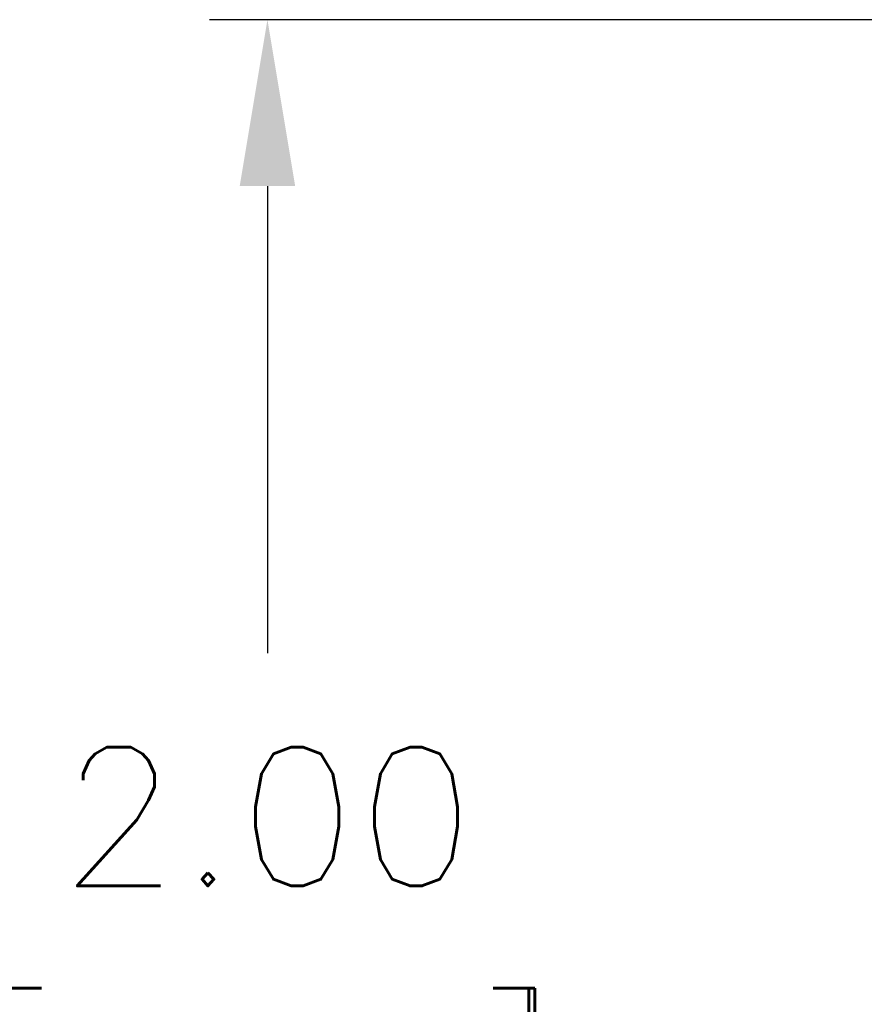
# Model space of a CAD drawing. Extents: x 897.4 to 914.4, y -8.5 to 2.5.
# Tile 55 of 102: x 905.2 to 906.1, y -5.1 to -4. Entities that reach past the tile are written whole.
import ezdxf

# ---------------------------------------------------------------- set-up
doc = ezdxf.new("R2010")
doc.units = 0
doc.header["$LTSCALE"] = 4
doc.header["$MEASUREMENT"] = 0
doc.layers.get('DEFPOINTS').update_dxf_attribs({"linetype": 'CONTINUOUS'})
doc.layers.add('DIMENSIONS', color=140, linetype='CONTINUOUS')
doc.styles.get("Standard").update_dxf_attribs({"font": 'romans.shx'})
doc.dimstyles.get("Standard").update_dxf_attribs({"dimtxt": 0.15, "dimasz": 0.18, "dimexe": 0.0625, "dimexo": 0.125, "dimgap": 0.0625, "dimtad": 0, "dimtih": 1, "dimtoh": 1, "dimzin": 0, "dimdsep": 46, "dimtxsty": 'Standard', "dimcen": 0, "dimadec": 0, "dimazin": 0, "dimtfac": 1, "dimtofl": 0, "dimtmove": 0, "dimatfit": 3, "dimfxl": 1, "dimtolj": 1, "dimtzin": 0, "dimarcsym": 0})

# ---------------------------------------------------------------- blocks, each defined once
blk = doc.blocks.new('*D4')
at = {"layer": 'DEFPOINTS', "color": 0, "transparency": 16777216}
for p in [(906.7551, -4.0238), (905.4688, -6.0238), (906.0879, -6.0238)]:
    blk.add_point(p, dxfattribs=at)
at = {"layer": 'DIMENSIONS', "color": 0, "lineweight": -2, "transparency": 16777216}
for p, q in [((906.6301, -4.0238), (905.4063, -4.0238)), ((905.4688, -4.2038), (905.4688, -4.7095)), ((905.4688, -5.8438), (905.4688, -5.338)), ((905.9629, -6.0238), (905.4063, -6.0238))]:
    blk.add_line(p, q, dxfattribs=at)
at = {"layer": 'DIMENSIONS', "color": 0, "transparency": 16777216}
for points in [[(905.4388, -4.2038), (905.4988, -4.2038), (905.4688, -4.0238)], [(905.4388, -5.8438), (905.4988, -5.8438), (905.4688, -6.0238)]]:
    blk.add_solid(points, dxfattribs=at)
at = {"layer": 'DIMENSIONS', "color": 0, "transparency": 16777216, "char_height": 0.15, "attachment_point": 5}
for s, insert in [('\\A1;2.00', (905.4688, -4.8863)), ('\\A1;[50.8]', (905.4688, -5.2005))]:
    blk.add_mtext(s, dxfattribs=dict(at, insert=insert))

msp = doc.modelspace()

# ---------------------------------------------------------------- dimensions: what is measured, and where the dimension line sits
at = {"layer": 'DIMENSIONS'}
dim = msp.add_linear_dim(base=(905.4688, -6.0238), p1=(906.7551, -4.0238), p2=(906.0879, -6.0238), angle=90, dimstyle='Standard', override={"dimpost": '\\X'}, dxfattribs=at)
dim.commit()
dim.dimension.update_dxf_attribs({"geometry": '*D4', "text_midpoint": (905.4688, -5.0238)})

doc.saveas('drawing.dxf')
